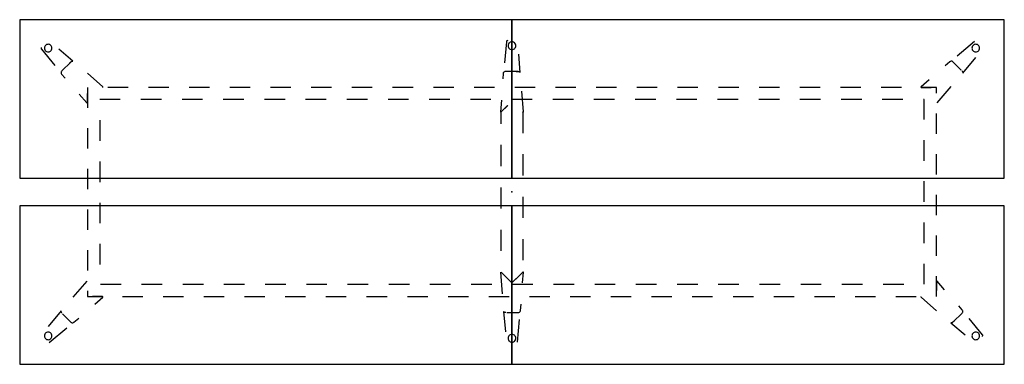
# Model space of a CAD drawing. Header units: metres. Extents: x 0.22 to 4.22, y -1.48 to -0.08.
import ezdxf

# ---------------------------------------------------------------- set-up
doc = ezdxf.new("R2010")
doc.units = ezdxf.units.M
doc.header["$MEASUREMENT"] = 0

# ---------------------------------------------------------------- blocks, each defined once
blk = doc.blocks.new('9f8bc5ae-aaa9-43d6-9857-7283d2ff2221')
at = {"color": 252, "lineweight": 25, "true_color": 0x848484}
for p, q in [((0.3104, -0.1978), (0.3649, -0.2638)), ((0.4385, -0.2465), (0.3809, -0.1982)), ((2.1996, -0.1675), (2.1915, -0.2526)), ((4.1013, -0.1659), (4.0301, -0.2256)), ((2.2557, -0.2924), (2.2492, -0.2176)), ((4.0534, -0.2945), (4.1059, -0.2309)), ((0.4291, -0.2499), (0.3928, -0.2863)), ((0.424, -0.2551), (0.4302, -0.2489)), ((4.0012, -0.2485), (3.9818, -0.2653)), ((4.0473, -0.2827), (4.0135, -0.2489)), ((0.3924, -0.2986), (0.4068, -0.3152)), ((0.5599, -0.3501), (0.4968, -0.2956)), ((2.1863, -0.2966), (2.1847, -0.3186)), ((2.2466, -0.2883), (2.1952, -0.2883)), ((2.2394, -0.2883), (2.2481, -0.2883)), ((4.0499, -0.2852), (4.0509, -0.2863)), ((0.4969, -0.3527), (0.4969, -0.4354)), ((0.6622, -0.3527), (0.5795, -0.3527)), ((0.8276, -0.3527), (0.7449, -0.3527)), ((0.993, -0.3527), (0.9103, -0.3527)), ((1.1584, -0.3527), (1.0757, -0.3527)), ((1.3238, -0.3527), (1.2411, -0.3527)), ((1.4892, -0.3527), (1.4065, -0.3527)), ((1.6545, -0.3527), (1.5719, -0.3527)), ((1.8199, -0.3527), (1.7372, -0.3527)), ((1.9853, -0.3527), (1.9026, -0.3527)), ((2.1507, -0.3527), (2.068, -0.3527)), ((2.3161, -0.3527), (2.2334, -0.3527)), ((2.4815, -0.3527), (2.3988, -0.3527)), ((2.6469, -0.3527), (2.5642, -0.3527)), ((2.8122, -0.3527), (2.7295, -0.3527)), ((2.9776, -0.3527), (2.8949, -0.3527)), ((3.143, -0.3527), (3.0603, -0.3527)), ((3.3084, -0.3527), (3.2257, -0.3527)), ((3.4738, -0.3527), (3.3911, -0.3527)), ((3.6392, -0.3527), (3.5565, -0.3527)), ((3.8045, -0.3527), (3.7219, -0.3527)), ((3.9161, -0.3222), (3.8838, -0.3501)), ((3.8848, -0.3527), (3.9255, -0.3527)), ((3.9469, -0.3527), (3.8872, -0.3527)), ((3.9469, -0.3758), (3.9469, -0.3527)), ((3.9495, -0.4158), (4.0063, -0.3499)), ((0.464, -0.3808), (0.4942, -0.4158)), ((0.4969, -0.4148), (0.4969, -0.3777)), ((2.2683, -0.4515), (2.2622, -0.3684)), ((0.6305, -0.4027), (0.5469, -0.4027)), ((0.7979, -0.4027), (0.7142, -0.4027)), ((0.9652, -0.4027), (0.8815, -0.4027)), ((1.1326, -0.4027), (1.0489, -0.4027)), ((1.2999, -0.4027), (1.2162, -0.4027)), ((1.4673, -0.4027), (1.3836, -0.4027)), ((1.6346, -0.4027), (1.5509, -0.4027)), ((1.802, -0.4027), (1.7183, -0.4027)), ((1.9693, -0.4027), (1.8856, -0.4027)), ((2.1366, -0.4027), (2.053, -0.4027)), ((2.1788, -0.4054), (2.1754, -0.4515)), ((2.2048, -0.4259), (2.178, -0.4527)), ((2.178, -0.4527), (2.2042, -0.4265)), ((2.304, -0.4027), (2.2203, -0.4027)), ((2.4713, -0.4027), (2.3877, -0.4027)), ((2.6387, -0.4027), (2.555, -0.4027)), ((2.806, -0.4027), (2.7224, -0.4027)), ((2.9734, -0.4027), (2.8897, -0.4027)), ((3.1407, -0.4027), (3.0571, -0.4027)), ((3.3081, -0.4027), (3.2244, -0.4027)), ((3.4754, -0.4027), (3.3917, -0.4027)), ((3.6428, -0.4027), (3.5591, -0.4027)), ((3.8101, -0.4027), (3.7264, -0.4027)), ((3.8969, -0.4027), (3.8938, -0.4027)), ((3.8969, -0.4834), (3.8969, -0.4027)), ((2.1772, -0.454), (2.1769, -0.4555)), ((2.1769, -0.4555), (2.1769, -0.5006)), ((2.178, -0.4527), (2.1772, -0.454)), ((2.2665, -0.454), (2.2657, -0.4527)), ((2.2669, -0.4555), (2.2665, -0.454)), ((2.2669, -0.5385), (2.2669, -0.4555)), ((3.9469, -0.5412), (3.9469, -0.4585)), ((0.4969, -0.5181), (0.4969, -0.6008)), ((0.5469, -0.4864), (0.5469, -0.5701)), ((2.1769, -0.5866), (2.1769, -0.6727)), ((3.8969, -0.6507), (3.8969, -0.567)), ((2.2669, -0.7106), (2.2669, -0.6245)), ((3.9469, -0.7066), (3.9469, -0.6239)), ((0.5469, -0.6538), (0.5469, -0.7374)), ((0.4969, -0.6835), (0.4969, -0.7662)), ((2.1769, -0.7588), (2.1769, -0.8449)), ((3.8969, -0.818), (3.8969, -0.7344)), ((2.2669, -0.8828), (2.2669, -0.7967)), ((3.9469, -0.872), (3.9469, -0.7893)), ((0.5469, -0.8211), (0.5469, -0.9048)), ((0.4969, -0.8489), (0.4969, -0.9316)), ((3.8969, -0.9854), (3.8969, -0.9017)), ((2.1769, -0.9309), (2.1769, -1.017)), ((3.9469, -1.0374), (3.9469, -0.9547)), ((0.5469, -0.9885), (0.5469, -1.0721)), ((2.2669, -1.0549), (2.2669, -0.9688)), ((0.4969, -1.0143), (0.4969, -1.097)), ((3.8969, -1.1527), (3.8969, -1.0691)), ((2.1754, -1.1039), (2.1818, -1.1907)), ((2.178, -1.1028), (2.2219, -1.1466)), ((2.2657, -1.1028), (2.2369, -1.1316)), ((2.2652, -1.1464), (2.2683, -1.1039)), ((0.4942, -1.1397), (0.4374, -1.2055)), ((0.5499, -1.1527), (0.6336, -1.1527)), ((0.7173, -1.1527), (0.8009, -1.1527)), ((0.8846, -1.1527), (0.9683, -1.1527)), ((1.052, -1.1527), (1.1356, -1.1527)), ((1.2193, -1.1527), (1.303, -1.1527)), ((1.3866, -1.1527), (1.4703, -1.1527)), ((1.554, -1.1527), (1.6377, -1.1527)), ((1.7213, -1.1527), (1.805, -1.1527)), ((1.8887, -1.1527), (1.9724, -1.1527)), ((2.056, -1.1527), (2.1397, -1.1527)), ((2.2219, -1.1466), (2.2389, -1.1296)), ((2.2234, -1.1527), (2.3071, -1.1527)), ((2.3907, -1.1527), (2.4744, -1.1527)), ((2.5581, -1.1527), (2.6417, -1.1527)), ((2.7254, -1.1527), (2.8091, -1.1527)), ((2.8928, -1.1527), (2.9764, -1.1527)), ((3.0601, -1.1527), (3.1438, -1.1527)), ((3.2275, -1.1527), (3.3111, -1.1527)), ((3.3948, -1.1527), (3.4785, -1.1527)), ((3.5622, -1.1527), (3.6458, -1.1527)), ((3.7295, -1.1527), (3.8132, -1.1527)), ((3.9469, -1.2027), (3.9469, -1.12)), ((3.9469, -1.1407), (3.9469, -1.1778)), ((3.9797, -1.1747), (3.9495, -1.1397)), ((0.4969, -1.1797), (0.4969, -1.2027)), ((0.4969, -1.2027), (0.5565, -1.2027)), ((0.5589, -1.2027), (0.5182, -1.2027)), ((0.5276, -1.2332), (0.5599, -1.2054)), ((0.6392, -1.2027), (0.7219, -1.2027)), ((0.8045, -1.2027), (0.8872, -1.2027)), ((0.9699, -1.2027), (1.0526, -1.2027)), ((1.1353, -1.2027), (1.218, -1.2027)), ((1.3007, -1.2027), (1.3834, -1.2027)), ((1.4661, -1.2027), (1.5488, -1.2027)), ((1.6315, -1.2027), (1.7142, -1.2027)), ((1.7969, -1.2027), (1.8795, -1.2027)), ((1.9622, -1.2027), (2.0449, -1.2027)), ((2.1276, -1.2027), (2.2103, -1.2027)), ((2.2571, -1.2588), (2.2589, -1.2332)), ((2.293, -1.2027), (2.3757, -1.2027)), ((2.4584, -1.2027), (2.5411, -1.2027)), ((2.6238, -1.2027), (2.7065, -1.2027)), ((2.7892, -1.2027), (2.8719, -1.2027)), ((2.9545, -1.2027), (3.0372, -1.2027)), ((3.1199, -1.2027), (3.2026, -1.2027)), ((3.2853, -1.2027), (3.368, -1.2027)), ((3.4507, -1.2027), (3.5334, -1.2027)), ((3.6161, -1.2027), (3.6988, -1.2027)), ((3.7815, -1.2027), (3.8642, -1.2027)), ((3.8838, -1.2054), (3.9469, -1.2599)), ((0.3903, -1.261), (0.3378, -1.3246)), ((0.3938, -1.2702), (0.3928, -1.2692)), ((0.3964, -1.2728), (0.4302, -1.3066)), ((2.1877, -1.2631), (2.1955, -1.3453)), ((2.1967, -1.2672), (2.1952, -1.2672)), ((2.2004, -1.2672), (2.2481, -1.2672)), ((4.0146, -1.3055), (4.0509, -1.2692)), ((4.0514, -1.2569), (4.0369, -1.2403)), ((0.4425, -1.307), (0.4619, -1.2901)), ((2.2448, -1.388), (2.2529, -1.2954)), ((4.0052, -1.309), (4.0628, -1.3573)), ((4.0197, -1.3004), (4.0135, -1.3066)), ((4.1333, -1.3577), (4.0788, -1.2917)), ((0.3424, -1.3896), (0.4136, -1.3299))]:
    blk.add_line(p, q, dxfattribs=at)
at = {"color": 18, "lineweight": 25, "true_color": 0x000000}
for points in [[(2.2219, -0.078), (0.222, -0.078), (0.222, -0.722), (2.2219, -0.722)], [(4.221, -0.722), (4.222, -0.078), (2.2219, -0.078), (2.2219, -0.722)], [(0.222, -0.8335), (0.222, -1.4775), (2.2219, -1.4775), (2.2219, -0.8335)], [(2.2219, -1.4775), (4.222, -1.4775), (4.221, -0.8335), (2.2219, -0.8335)]]:
    blk.add_lwpolyline(points, close=True, dxfattribs=at)
at = {"color": 252, "lineweight": 25, "true_color": 0x848484}
for points in [[(0.3107, -0.1911), (0.3097, -0.1926), (0.3093, -0.1944), (0.3095, -0.1962), (0.3104, -0.1978)], [(0.3532, -0.1932), (0.3528, -0.1898), (0.3517, -0.1865), (0.3499, -0.1835), (0.3474, -0.1811), (0.3445, -0.1792), (0.3412, -0.1781), (0.3377, -0.1777), (0.3343, -0.1781), (0.331, -0.1792), (0.3281, -0.1811), (0.3256, -0.1835), (0.3237, -0.1865), (0.3226, -0.1898), (0.3222, -0.1932)], [(0.3222, -0.1932), (0.3226, -0.1967), (0.3237, -0.1999), (0.3256, -0.2029), (0.3281, -0.2053), (0.331, -0.2072), (0.3343, -0.2083), (0.3377, -0.2087), (0.3412, -0.2083), (0.3445, -0.2072), (0.3474, -0.2053), (0.3499, -0.2029), (0.3517, -0.1999), (0.3528, -0.1967), (0.3532, -0.1932)], [(2.2046, -0.1629), (2.2027, -0.1633), (2.2012, -0.1643), (2.2001, -0.1657), (2.1996, -0.1675)], [(2.2374, -0.1835), (2.237, -0.1801), (2.2358, -0.1768), (2.234, -0.1738), (2.2315, -0.1714), (2.2286, -0.1695), (2.2253, -0.1684), (2.2219, -0.168), (2.2184, -0.1684), (2.2151, -0.1695), (2.2122, -0.1714), (2.2097, -0.1738), (2.2079, -0.1768), (2.2067, -0.1801), (2.2063, -0.1835)], [(2.2063, -0.1835), (2.2067, -0.187), (2.2079, -0.1903), (2.2097, -0.1932), (2.2122, -0.1957), (2.2151, -0.1975), (2.2184, -0.1986), (2.2219, -0.199), (2.2253, -0.1986), (2.2286, -0.1975), (2.2315, -0.1957), (2.234, -0.1932), (2.2358, -0.1903), (2.237, -0.187), (2.2374, -0.1835)], [(4.1215, -0.1932), (4.1211, -0.1898), (4.12, -0.1865), (4.1181, -0.1835), (4.1157, -0.1811), (4.1127, -0.1792), (4.1094, -0.1781), (4.106, -0.1777), (4.1025, -0.1781), (4.0992, -0.1792), (4.0963, -0.1811), (4.0938, -0.1835), (4.092, -0.1865), (4.0909, -0.1898), (4.0905, -0.1932)], [(4.0905, -0.1932), (4.0909, -0.1967), (4.092, -0.1999), (4.0938, -0.2029), (4.0963, -0.2053), (4.0992, -0.2072), (4.1025, -0.2083), (4.106, -0.2087), (4.1094, -0.2083), (4.1127, -0.2072), (4.1157, -0.2053), (4.1181, -0.2029), (4.12, -0.1999), (4.1211, -0.1967), (4.1215, -0.1932)], [(0.4302, -0.2489), (0.432, -0.2475), (0.434, -0.2466), (0.4363, -0.2463), (0.4385, -0.2465)], [(4.0135, -0.2489), (4.0117, -0.2475), (4.0097, -0.2466), (4.0075, -0.2463), (4.0052, -0.2465), (4.0031, -0.2472), (4.0012, -0.2485)], [(0.3928, -0.2863), (0.3914, -0.2881), (0.3905, -0.2901), (0.3901, -0.2923), (0.3904, -0.2946), (0.3911, -0.2967), (0.3924, -0.2986)], [(2.1952, -0.2883), (2.193, -0.2885), (2.1909, -0.2894), (2.1891, -0.2907), (2.1877, -0.2924), (2.1867, -0.2944), (2.1863, -0.2966)], [(2.2481, -0.2883), (2.2504, -0.2886), (2.2525, -0.2894), (2.2543, -0.2907), (2.2557, -0.2924)], [(4.0509, -0.2863), (4.0523, -0.2881), (4.0532, -0.2901), (4.0536, -0.2923), (4.0534, -0.2945)], [(0.5589, -0.3527), (0.5603, -0.3518), (0.5599, -0.3501)], [(3.8838, -0.3501), (3.8834, -0.3518), (3.8848, -0.3527)], [(0.4942, -0.4158), (0.4959, -0.4162), (0.4969, -0.4148)], [(2.1754, -0.4515), (2.1763, -0.453), (2.178, -0.4527)], [(2.2657, -0.4527), (2.2674, -0.453), (2.2683, -0.4515)], [(2.2683, -1.1039), (2.2674, -1.1025), (2.2657, -1.1028)], [(3.9495, -1.1397), (3.9478, -1.1393), (3.9469, -1.1407)], [(0.5599, -1.2054), (0.5603, -1.2037), (0.5589, -1.2027)], [(3.8848, -1.2027), (3.8834, -1.2037), (3.8838, -1.2054)], [(0.3928, -1.2692), (0.3914, -1.2674), (0.3905, -1.2654), (0.3902, -1.2632), (0.3903, -1.261)], [(2.1952, -1.2672), (2.193, -1.2669), (2.191, -1.2661), (2.1892, -1.2648), (2.1877, -1.2631)], [(2.2481, -1.2672), (2.2504, -1.2669), (2.2525, -1.2661), (2.2543, -1.2648), (2.2557, -1.2631), (2.2567, -1.261), (2.2571, -1.2588)], [(4.0509, -1.2692), (4.0523, -1.2674), (4.0532, -1.2653), (4.0536, -1.2631), (4.0534, -1.2609), (4.0526, -1.2588), (4.0514, -1.2569)], [(0.4302, -1.3066), (0.432, -1.308), (0.434, -1.3089), (0.4362, -1.3092), (0.4385, -1.309), (0.4406, -1.3083), (0.4425, -1.307)], [(4.0135, -1.3066), (4.0117, -1.308), (4.0097, -1.3089), (4.0074, -1.3092), (4.0052, -1.309)], [(0.3532, -1.3623), (0.3528, -1.3588), (0.3517, -1.3555), (0.3499, -1.3526), (0.3474, -1.3501), (0.3445, -1.3483), (0.3412, -1.3471), (0.3377, -1.3467), (0.3343, -1.3471), (0.331, -1.3483), (0.3281, -1.3501), (0.3256, -1.3526), (0.3237, -1.3555), (0.3226, -1.3588), (0.3222, -1.3623)], [(2.2374, -1.372), (2.237, -1.3685), (2.2358, -1.3652), (2.234, -1.3623), (2.2315, -1.3598), (2.2286, -1.358), (2.2253, -1.3568), (2.2219, -1.3564), (2.2184, -1.3568), (2.2151, -1.358), (2.2122, -1.3598), (2.2097, -1.3623), (2.2079, -1.3652), (2.2067, -1.3685), (2.2063, -1.372)], [(4.1215, -1.3623), (4.1211, -1.3588), (4.12, -1.3555), (4.1181, -1.3526), (4.1157, -1.3501), (4.1127, -1.3483), (4.1094, -1.3471), (4.106, -1.3467), (4.1025, -1.3471), (4.0992, -1.3483), (4.0963, -1.3501), (4.0938, -1.3526), (4.092, -1.3555), (4.0909, -1.3588), (4.0905, -1.3623)], [(4.133, -1.3644), (4.134, -1.3629), (4.1344, -1.3611), (4.1342, -1.3593), (4.1333, -1.3577)], [(0.3222, -1.3623), (0.3226, -1.3657), (0.3237, -1.369), (0.3256, -1.3719), (0.3281, -1.3744), (0.331, -1.3762), (0.3343, -1.3774), (0.3377, -1.3778), (0.3412, -1.3774), (0.3445, -1.3762), (0.3474, -1.3744), (0.3499, -1.3719), (0.3517, -1.369), (0.3528, -1.3657), (0.3532, -1.3623)], [(2.2063, -1.372), (2.2067, -1.3754), (2.2079, -1.3787), (2.2097, -1.3816), (2.2122, -1.3841), (2.2151, -1.3859), (2.2184, -1.3871), (2.2219, -1.3875), (2.2253, -1.3871), (2.2286, -1.3859), (2.2315, -1.3841), (2.234, -1.3816), (2.2358, -1.3787), (2.237, -1.3754), (2.2374, -1.372)], [(4.0905, -1.3623), (4.0909, -1.3657), (4.092, -1.369), (4.0938, -1.3719), (4.0963, -1.3744), (4.0992, -1.3762), (4.1025, -1.3774), (4.106, -1.3778), (4.1094, -1.3774), (4.1127, -1.3762), (4.1157, -1.3744), (4.1181, -1.3719), (4.12, -1.369), (4.1211, -1.3657), (4.1215, -1.3623)]]:
    blk.add_lwpolyline(points, dxfattribs=at)
at = {"color": 1, "true_color": 0xff0000}
blk.add_point((2.2219, -0.7777), dxfattribs=at)
blk.add_point((2.2219, -0.7777), dxfattribs=at)
blk.add_point((2.2219, -0.7777), dxfattribs=at)
blk.add_point((2.2219, -0.7777), dxfattribs=at)
blk.add_point((2.2219, -0.7777), dxfattribs=at)
blk = doc.blocks.new('5103b6f6-670d-442c-8087-caa46b52be17')
blk.add_blockref('9f8bc5ae-aaa9-43d6-9857-7283d2ff2221', (0, 0))

msp = doc.modelspace()

# ---------------------------------------------------------------- block references
msp.add_blockref('5103b6f6-670d-442c-8087-caa46b52be17', (0, 0))

doc.saveas('drawing.dxf')
